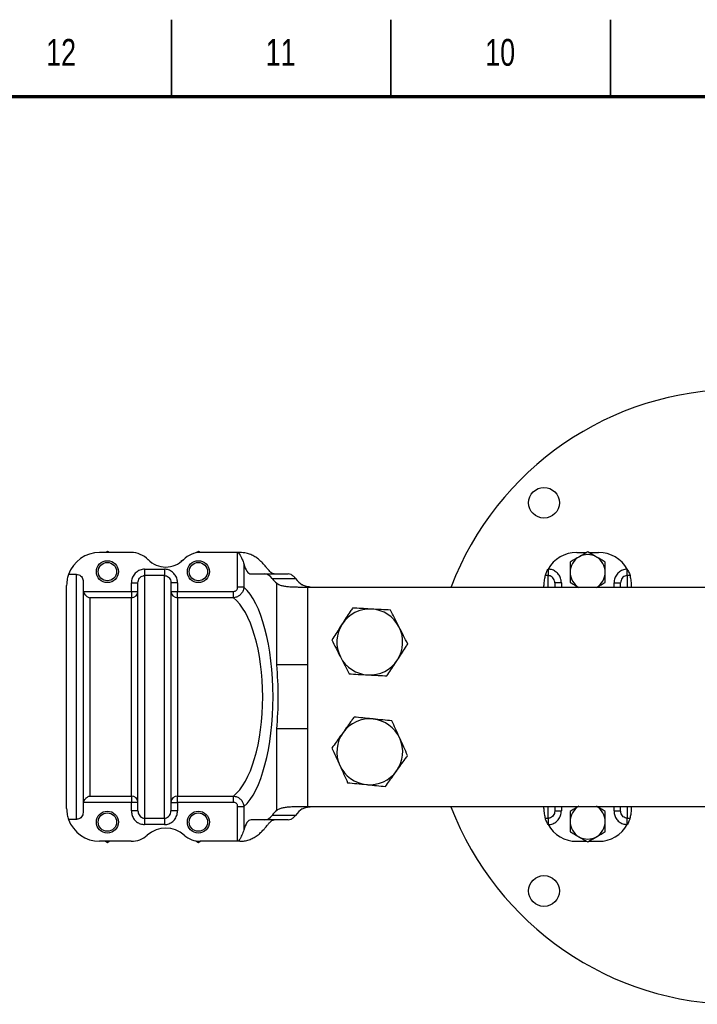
# Model space of a CAD drawing. Header units: millimetres. Extents: x 2 to 838, y 2 to 592.
# Tile 7 of 9: x 236 to 390, y 367 to 592. Entities that reach past the tile are written whole.
import ezdxf

# ---------------------------------------------------------------- set-up
doc = ezdxf.new("R2010")
doc.units = ezdxf.units.MM
doc.styles.add('SLDTEXTSTYLE0', font='TXT', dxfattribs={"width": 0.75})

msp = doc.modelspace()

# ---------------------------------------------------------------- linework, layer by layer
at = {"color": 7, "linetype": 'Continuous', "lineweight": 35}
for p, q in [((270.5, 574), (270.5, 591.5)), ((320.5, 574), (320.5, 591.5)), ((370.5, 574), (370.5, 591.5))]:
    msp.add_line(p, q, dxfattribs=at)
at = {"color": 7, "linetype": 'Continuous', "lineweight": 70}
msp.add_line((20, 574), (821, 574), dxfattribs=at)
at = {"color": 7, "linetype": 'Continuous', "lineweight": 25}
for p, q in [((261.28, 470.19), (254.14, 470.19)), ((255.92, 470.44), (255.49, 470.19)), ((256.35, 470.19), (255.92, 470.44)), ((276.64, 470.44), (276, 470.07)), ((277.07, 470.19), (276.64, 470.44)), ((285.59, 470.19), (277.14, 470.19)), ((286.11, 470.19), (285.59, 470.19)), ((285.59, 462.26), (285.59, 470.19)), ((362.81, 470.19), (365.1, 470.19)), ((365.51, 470.19), (367.81, 470.19)), ((264.39, 466.38), (264.39, 464.92)), ((264.39, 466.38), (268.89, 466.38)), ((268.89, 466.38), (268.89, 464.92)), ((273.01, 468.35), (272.64, 468.13)), ((272.64, 468.13), (272.64, 468.03)), ((287, 467.61), (287, 462.26)), ((356.28, 466.38), (356.31, 466.38)), ((356.31, 466.38), (356.31, 464.92)), ((374.31, 464.92), (374.31, 466.38)), ((374.31, 466.38), (374.34, 466.38)), ((248.89, 465.19), (247.07, 465.19)), ((248.89, 409.42), (248.89, 465.19)), ((264.39, 464.92), (264.39, 409.68)), ((268.89, 464.92), (264.39, 464.92)), ((268.89, 409.68), (268.89, 464.92)), ((288.63, 465.3), (291.79, 465.3)), ((291.79, 465.3), (297.08, 465.3)), ((293.44, 464.28), (298.76, 464.28)), ((356.31, 464.92), (355.65, 464.92)), ((356.31, 462.36), (356.31, 464.92)), ((374.97, 464.92), (374.31, 464.92)), ((374.31, 464.92), (374.31, 462.38)), ((246.64, 411.92), (246.64, 462.69)), ((250.39, 463.65), (250.39, 410.95)), ((261.39, 463.27), (262.89, 463.27)), ((261.39, 461.32), (261.39, 463.27)), ((262.89, 411.34), (262.89, 463.27)), ((270.39, 463.27), (270.39, 411.34)), ((271.89, 463.27), (270.39, 463.27)), ((271.89, 463.27), (271.89, 461.32)), ((287, 462.26), (285.59, 462.26)), ((294.49, 444.6), (294.49, 463.16)), ((301.54, 412.3), (301.54, 462.3)), ((355.31, 462.34), (355.31, 462.69)), ((357.81, 463.27), (357.81, 462.38)), ((359.31, 463.27), (357.81, 463.27)), ((359.31, 463.27), (359.31, 462.3)), ((371.31, 463.27), (372.81, 463.27)), ((371.31, 462.3), (371.31, 463.27)), ((372.81, 462.38), (372.81, 463.27)), ((375.31, 462.34), (375.31, 462.69)), ((250.44, 461.32), (261.39, 461.32)), ((251.89, 459.89), (251.89, 414.72)), ((261.39, 459.89), (251.89, 459.89)), ((261.39, 461.32), (262.89, 461.32)), ((261.39, 461.32), (261.39, 459.89)), ((261.39, 414.72), (261.39, 459.89)), ((270.39, 461.32), (271.89, 461.32)), ((271.89, 459.89), (271.89, 461.32)), ((271.89, 461.32), (284.63, 461.32)), ((271.89, 459.89), (271.89, 414.72)), ((284.63, 459.89), (271.89, 459.89)), ((284.63, 459.89), (284.63, 461.32)), ((301.54, 444.6), (294.49, 444.6)), ((301.54, 430.01), (294.49, 430.01)), ((294.49, 411.45), (294.49, 430.01)), ((261.39, 413.29), (250.44, 413.29)), ((251.89, 414.72), (261.39, 414.72)), ((261.39, 414.72), (261.39, 413.29)), ((262.89, 413.29), (261.39, 413.29)), ((261.39, 411.34), (261.39, 413.29)), ((270.39, 413.29), (271.89, 413.29)), ((271.89, 414.72), (284.63, 414.72)), ((271.89, 413.29), (271.89, 414.72)), ((271.89, 413.29), (271.89, 411.34)), ((284.63, 413.29), (271.89, 413.29)), ((284.63, 413.29), (284.63, 414.72)), ((262.89, 411.34), (261.39, 411.34)), ((271.89, 411.34), (270.39, 411.34)), ((285.59, 404.42), (285.59, 412.35)), ((285.59, 412.35), (287, 412.35)), ((287, 412.35), (287, 407)), ((298.76, 410.33), (293.44, 410.33)), ((355.31, 411.92), (355.31, 412.26)), ((356.31, 409.68), (356.31, 412.23)), ((357.81, 412.23), (357.81, 411.34)), ((357.81, 411.34), (359.31, 411.34)), ((359.31, 412.3), (359.31, 411.34)), ((371.31, 411.34), (371.31, 412.3)), ((371.31, 411.34), (372.81, 411.34)), ((372.81, 411.34), (372.81, 412.23)), ((374.31, 412.24), (374.31, 409.68)), ((375.31, 411.92), (375.31, 412.26)), ((248.89, 409.42), (247.07, 409.42)), ((264.39, 409.68), (268.89, 409.68)), ((264.39, 409.68), (264.39, 408.23)), ((268.89, 408.23), (264.39, 408.23)), ((268.89, 409.68), (268.89, 408.23)), ((291.79, 409.3), (288.63, 409.3)), ((297.08, 409.3), (291.79, 409.3)), ((355.65, 409.68), (356.31, 409.68)), ((356.31, 408.23), (356.28, 408.23)), ((356.31, 409.68), (356.31, 408.23)), ((374.31, 409.68), (374.97, 409.68)), ((374.31, 408.23), (374.31, 409.68)), ((374.34, 408.23), (374.31, 408.23)), ((261.35, 404.42), (254.14, 404.42)), ((255.49, 404.42), (255.92, 404.17)), ((255.92, 404.17), (256.35, 404.42)), ((276.04, 404.52), (276.64, 404.17)), ((276.64, 404.17), (277.07, 404.42)), ((285.59, 404.42), (277.08, 404.42)), ((286.11, 404.42), (285.59, 404.42)), ((362.81, 404.42), (365.1, 404.42)), ((365.51, 404.42), (367.81, 404.42))]:
    msp.add_line(p, q, dxfattribs=at)
for centre, radius in [((355.36, 481.5), 3.5), ((255.92, 465.82), 2.5), ((255.92, 465.82), 2.09), ((276.64, 465.82), 2.5), ((276.64, 465.82), 2.09), ((255.92, 408.79), 2.5), ((255.92, 408.79), 2.09), ((276.64, 408.79), 2.5), ((276.64, 408.79), 2.09), ((355.36, 393.11), 3.5)]:
    msp.add_circle(centre, radius, dxfattribs=at)
for centre, radius, start, end in [((399.56, 437.3), 70, 20.9519, 159.0492), ((254.14, 462.69), 7.5, 90, 160.5288), ((261.28, 464.69), 5.5, 44.504, 90), ((277.14, 464.69), 5.5, 90, 135.496), ((362.81, 462.69), 7.5, 90, 150.5598), ((365.31, 465.69), 4, 120, 180), ((365.31, 465.69), 4, 60, 120), ((365.31, 465.69), 4, 0, 60), ((367.81, 462.69), 7.5, 29.4402, 90), ((269.21, 472.49), 5.62, 224.504, 315.496), ((365.31, 465.69), 4, 180, 240), ((365.31, 465.69), 4, 300, 0), ((261.42, 461.36), 1.47, 268.6986, 358.6366), ((271.86, 461.36), 1.47, 181.3634, 271.3014), ((315.68, 449.8), 7.5, 86.9003, 146.9003), ((315.68, 449.8), 7.5, 26.9003, 86.9003), ((315.68, 449.8), 7.5, 146.9003, 206.9003), ((315.68, 449.8), 7.5, 326.9003, 26.9003), ((315.68, 449.8), 7.5, 206.9003, 266.9003), ((315.68, 449.8), 7.5, 266.9003, 326.9003), ((315.68, 424.8), 7.5, 84.3182, 144.3182), ((315.68, 424.8), 7.5, 24.3182, 84.3182), ((315.68, 424.8), 7.5, 144.3182, 204.3182), ((315.68, 424.8), 7.5, 324.3182, 24.3182), ((315.68, 424.8), 7.5, 204.3182, 264.3182), ((315.68, 424.8), 7.5, 264.3182, 324.3182), ((261.42, 413.25), 1.47, 1.3634, 91.3014), ((271.86, 413.25), 1.47, 88.6986, 178.6366), ((399.56, 437.3), 70, 200.93, 270), ((365.31, 408.92), 4, 120, 180), ((365.31, 408.92), 4, 0, 60), ((254.14, 411.92), 7.5, 199.4712, 270), ((362.81, 411.92), 7.5, 209.4402, 270), ((365.31, 408.92), 4, 180, 240), ((365.31, 408.92), 4, 300, 0), ((367.81, 411.92), 7.5, 270, 330.5598), ((261.35, 409.92), 5.5, 270, 311.7248), ((269.21, 401.1), 6.32, 48.2752, 131.7248), ((277.08, 409.92), 5.5, 228.2752, 270), ((365.31, 408.92), 4, 240, 300)]:
    msp.add_arc(centre, radius, start, end, dxfattribs=at)
for centre, major_axis, ratio, start_param, end_param in [((288.63, 470.8), (0, 5.5), 0.36397, 2.190041, 3.141593), ((291.79, 454.8), (0, 10.5), 0.36397, 5.837757, 6.283185), ((296.65, 482.78), (0, 20.5), 0.36397, 2.696165, 2.847491), ((297.11, 454.8), (0, 10.5), 0.36397, 5.837757, 5.939745), ((301.98, 482.78), (0, 20.5), 0.36397, 2.696165, 2.914837), ((284.14, 437.3), (0, 26.16), 0.36397, 3.446043, 5.978735), ((281.79, 437.3), (0, 23.66), 0.402428, 3.444283, 5.980495), ((284.45, 437.3), (0, 28.52), 0.36397, 4.453634, 4.971144), ((291.79, 419.8), (0, 10.5), 0.36397, 3.141593, 3.587021), ((296.65, 391.83), (0, 20.5), 0.36397, 0.294102, 0.445428), ((297.11, 419.8), (0, 10.5), 0.36397, 3.485033, 3.587021), ((301.98, 391.83), (0, 20.5), 0.36397, 0.226756, 0.445428), ((288.63, 403.8), (0, 5.5), 0.36397, 0, 0.951551)]:
    msp.add_ellipse(centre, major_axis=major_axis, ratio=ratio, start_param=start_param, end_param=end_param, dxfattribs=at)
for points, knots in [([(285.59, 470.19), (285.61, 470.19), (285.67, 470.18), (285.8, 470.08), (286.18, 469.57), (286.63, 468.68), (286.89, 467.94), (287, 467.61)], [0, 0, 0, 0, 0.022475, 0.053379, 0.150869, 0.62008, 1, 1, 1, 1]), ([(293.91, 465.3), (293.79, 465.32), (293.55, 465.36), (293.16, 465.63), (292.74, 466.06), (292.28, 466.62), (291.73, 467.28), (291.09, 467.98), (290.34, 468.65), (289.51, 469.25), (288.57, 469.72), (287.44, 470.1), (286.59, 470.16), (286.11, 470.19)], [0, 0, 0, 0, 0.086999, 0.176552, 0.263541, 0.353013, 0.440478, 0.53059, 0.616135, 0.704131, 0.790272, 0.878822, 1, 1, 1, 1]), ([(363.31, 469.15), (363.26, 469.13), (362.9, 468.92), (362.23, 468.53), (361.62, 468.18), (361.31, 468)], [0, 0, 0, 0, 0.070086, 0.530782, 1, 1, 1, 1]), ([(365.31, 470.31), (364.98, 470.12), (364.33, 469.74), (363.65, 469.35), (363.31, 469.15)], [0, 0, 0, 0, 0.495458, 1, 1, 1, 1]), ([(367.31, 469.15), (367.26, 469.18), (366.9, 469.39), (366.23, 469.78), (365.62, 470.13), (365.31, 470.31)], [0, 0, 0, 0, 0.070086, 0.530782, 1, 1, 1, 1]), ([(369.31, 468), (368.98, 468.19), (368.33, 468.57), (367.65, 468.96), (367.31, 469.15)], [0, 0, 0, 0, 0.495458, 1, 1, 1, 1]), ([(264.39, 466.38), (264.2, 466.37), (263.68, 466.34), (262.84, 466), (262.04, 465.3), (261.49, 464.35), (261.42, 463.63), (261.39, 463.27)], [0, 0, 0, 0, 0.1170002, 0.3294906, 0.5496585, 0.7749199, 1, 1, 1, 1]), ([(271.89, 463.27), (271.87, 463.53), (271.83, 464.14), (271.43, 465.02), (270.76, 465.77), (269.88, 466.28), (269.22, 466.34), (268.89, 466.38)], [0, 0, 0, 0, 0.166032, 0.380595, 0.588812, 0.794359, 1, 1, 1, 1]), ([(355.65, 464.92), (355.67, 464.98), (355.7, 465.09), (355.82, 465.43), (356, 465.85), (356.17, 466.18), (356.27, 466.36), (356.28, 466.38)], [0, 0, 0, 0, 0.235457, 0.47073, 0.711238, 0.968102, 1, 1, 1, 1]), ([(359.31, 463.27), (359.29, 463.53), (359.25, 464.14), (358.85, 465.02), (358.18, 465.77), (357.3, 466.28), (356.64, 466.34), (356.31, 466.38)], [0, 0, 0, 0, 0.166032, 0.380595, 0.588812, 0.794359, 1, 1, 1, 1]), ([(361.31, 468), (361.31, 467.86), (361.31, 467.11), (361.31, 466.32), (361.31, 465.69)], [0, 0, 0, 0, 0.188696, 1, 1, 1, 1]), ([(369.31, 465.69), (369.31, 466.32), (369.31, 467.11), (369.31, 467.86), (369.31, 468)], [0, 0, 0, 0, 0.811304, 1, 1, 1, 1]), ([(374.31, 466.38), (374.12, 466.37), (373.6, 466.34), (372.76, 466), (371.96, 465.3), (371.41, 464.35), (371.34, 463.63), (371.31, 463.27)], [0, 0, 0, 0, 0.117, 0.329491, 0.549659, 0.77492, 1, 1, 1, 1]), ([(374.34, 466.38), (374.43, 466.2), (374.62, 465.85), (374.82, 465.38), (374.93, 465.06), (374.96, 464.96), (374.97, 464.92)], [0, 0, 0, 0, 0.28309, 0.567285, 0.824343, 1, 1, 1, 1]), ([(247.07, 465.19), (246.96, 464.89), (246.75, 464.29), (246.68, 463.23), (246.64, 462.69)], [0, 0, 0, 0, 0.495578, 1, 1, 1, 1]), ([(248.89, 465.19), (249.05, 465.17), (249.39, 465.14), (249.83, 464.89), (250.17, 464.51), (250.36, 464.07), (250.38, 463.78), (250.39, 463.65)], [0, 0, 0, 0, 0.208506, 0.416943, 0.627374, 0.842317, 1, 1, 1, 1]), ([(262.89, 463.27), (262.91, 463.46), (262.94, 463.84), (263.21, 464.35), (263.61, 464.72), (264.03, 464.9), (264.3, 464.92), (264.39, 464.92)], [0, 0, 0, 0, 0.236072, 0.466085, 0.683749, 0.888415, 1, 1, 1, 1]), ([(268.89, 464.92), (269.05, 464.91), (269.39, 464.87), (269.83, 464.6), (270.17, 464.2), (270.36, 463.73), (270.38, 463.41), (270.39, 463.27)], [0, 0, 0, 0, 0.19645, 0.396229, 0.604372, 0.825405, 1, 1, 1, 1]), ([(298.4, 464.69), (298.19, 464.87), (297.75, 465.22), (297.3, 465.28), (297.08, 465.3)], [0, 0, 0, 0, 0.493395, 1, 1, 1, 1]), ([(355.65, 464.92), (355.56, 464.64), (355.39, 464.06), (355.34, 463.15), (355.31, 462.69)], [0, 0, 0, 0, 0.496725, 1, 1, 1, 1]), ([(357.81, 463.27), (357.8, 463.41), (357.78, 463.73), (357.59, 464.2), (357.25, 464.6), (356.81, 464.87), (356.47, 464.91), (356.31, 464.92)], [0, 0, 0, 0, 0.174595, 0.395628, 0.603771, 0.80355, 1, 1, 1, 1]), ([(361.31, 465.69), (361.31, 465.52), (361.31, 464.74), (361.31, 463.98), (361.31, 463.38)], [0, 0, 0, 0, 0.214378, 1, 1, 1, 1]), ([(369.31, 463.38), (369.31, 463.98), (369.31, 464.74), (369.31, 465.52), (369.31, 465.69)], [0, 0, 0, 0, 0.785622, 1, 1, 1, 1]), ([(374.31, 464.92), (374.22, 464.92), (373.95, 464.9), (373.53, 464.72), (373.13, 464.35), (372.86, 463.84), (372.83, 463.46), (372.81, 463.27)], [0, 0, 0, 0, 0.111585, 0.316251, 0.533915, 0.763928, 1, 1, 1, 1]), ([(375.31, 462.69), (375.28, 463.14), (375.23, 464.05), (375.06, 464.63), (374.97, 464.92)], [0, 0, 0, 0, 0.496426, 1, 1, 1, 1]), ([(287, 462.26), (286.96, 462), (286.88, 461.48), (286.46, 460.79), (285.88, 460.27), (285.25, 459.97), (284.82, 459.91), (284.63, 459.89)], [0, 0, 0, 0, 0.213742, 0.432006, 0.641086, 0.845056, 1, 1, 1, 1]), ([(284.63, 461.32), (284.71, 461.33), (284.89, 461.34), (285.16, 461.45), (285.4, 461.65), (285.56, 461.94), (285.58, 462.15), (285.59, 462.26)], [0, 0, 0, 0, 0.158573, 0.362836, 0.569043, 0.784759, 1, 1, 1, 1]), ([(294.49, 463.16), (294.64, 463.06), (294.95, 462.85), (295.63, 462.63), (296.46, 462.49), (297.44, 462.39), (298.52, 462.34), (299.89, 462.31), (300.92, 462.31), (301.54, 462.3)], [0, 0, 0, 0, 0.133035, 0.266058, 0.399083, 0.532121, 0.665502, 0.79889, 1, 1, 1, 1]), ([(302.14, 462.3), (302.14, 462.3), (302.12, 462.3), (302.07, 462.31), (301.93, 462.32), (301.49, 462.37), (300.88, 462.5), (300.46, 462.72), (300.3, 462.8)], [0, 0, 0, 0, 0.003693, 0.011652, 0.043281, 0.168601, 0.669301, 1, 1, 1, 1]), ([(301.54, 462.3), (309.36, 462.3), (318.41, 462.3), (328.65, 462.3), (332.1, 462.3), (335.31, 462.3), (338.24, 462.3), (341.41, 462.3), (344.79, 462.3), (348.36, 462.3), (351.76, 462.3), (355.41, 462.3), (359.27, 462.3), (363.34, 462.3), (367.36, 462.3), (371.41, 462.3), (375.59, 462.3), (379.68, 462.3), (383.73, 462.3), (387.67, 462.3), (391.81, 462.3), (396.03, 462.3), (400.24, 462.3), (404.39, 462.3), (408.44, 462.3), (412.79, 462.3), (417.44, 462.3), (422.36, 462.3), (427.14, 462.3), (431.7, 462.3), (436.05, 462.3), (440.17, 462.3), (444.06, 462.3), (447.75, 462.3), (451.25, 462.3), (454.57, 462.3), (457.7, 462.3), (460.44, 462.3), (462.79, 462.3), (464.72, 462.3), (466.49, 462.3), (468.15, 462.3), (469.97, 462.3), (472.17, 462.3), (474.7, 462.3), (477.4, 462.3), (480.11, 462.3), (482.81, 462.3), (489.58, 462.3), (495.44, 462.3), (500.4, 462.3)], [0, 0, 0, 0, 0.1037731, 0.1200803, 0.1359026, 0.1495816, 0.1626371, 0.1752851, 0.1929116, 0.2105216, 0.2283892, 0.2466492, 0.2716376, 0.2972296, 0.3231724, 0.349191, 0.375072, 0.4007819, 0.420197, 0.4398525, 0.4592049, 0.4782087, 0.4969005, 0.5152637, 0.5332337, 0.5507103, 0.5735606, 0.5965027, 0.6200517, 0.6442417, 0.6684538, 0.6923607, 0.7158194, 0.738637, 0.7605783, 0.7813747, 0.8007295, 0.8183223, 0.8301584, 0.8406697, 0.8497259, 0.8572478, 0.8647521, 0.8743439, 0.8863112, 0.8982784, 0.9102457, 0.9222129, 0.9341801, 1, 1, 1, 1]), ([(361.31, 463.38), (361.63, 463.19), (362.29, 462.82), (362.97, 462.42), (363.31, 462.23)], [0, 0, 0, 0, 0.495458, 1, 1, 1, 1]), ([(367.31, 462.23), (367.36, 462.25), (367.72, 462.46), (368.39, 462.85), (369, 463.2), (369.31, 463.38)], [0, 0, 0, 0, 0.070086, 0.530782, 1, 1, 1, 1]), ([(250.44, 461.32), (250.5, 461.17), (250.63, 460.82), (251.02, 460.35), (251.46, 460.04), (251.78, 459.92), (251.89, 459.89), (251.89, 459.89)], [0, 0, 0, 0, 0.202771, 0.45439, 0.80763, 0.997724, 1, 1, 1, 1]), ([(311.76, 457.53), (311.59, 457.27), (311.12, 456.55), (310.33, 455.34), (309.71, 454.38), (309.4, 453.9)], [0, 0, 0, 0, 0.220542, 0.607743, 1, 1, 1, 1]), ([(316.08, 457.29), (315.98, 457.3), (315.21, 457.34), (313.74, 457.42), (312.43, 457.49), (311.76, 457.53)], [0, 0, 0, 0, 0.0701037, 0.5307915, 1, 1, 1, 1]), ([(320.41, 457.06), (319.71, 457.1), (318.29, 457.17), (316.82, 457.25), (316.08, 457.29)], [0, 0, 0, 0, 0.495458, 1, 1, 1, 1]), ([(322.37, 453.2), (322.32, 453.29), (321.97, 453.98), (321.31, 455.29), (320.71, 456.47), (320.41, 457.06)], [0, 0, 0, 0, 0.070104, 0.530791, 1, 1, 1, 1]), ([(309.4, 453.9), (309.2, 453.61), (308.71, 452.85), (307.92, 451.63), (307.33, 450.73), (307.03, 450.27)], [0, 0, 0, 0, 0.239357, 0.617579, 1, 1, 1, 1]), ([(324.33, 449.34), (324.01, 449.96), (323.37, 451.23), (322.7, 452.54), (322.37, 453.2)], [0, 0, 0, 0, 0.495458, 1, 1, 1, 1]), ([(307.03, 450.27), (307.35, 449.65), (307.99, 448.38), (308.66, 447.07), (308.99, 446.41)], [0, 0, 0, 0, 0.495458, 1, 1, 1, 1]), ([(321.96, 445.71), (322.27, 446.18), (322.9, 447.14), (323.68, 448.35), (324.16, 449.07), (324.33, 449.34)], [0, 0, 0, 0, 0.38687, 0.779459, 1, 1, 1, 1]), ([(308.99, 446.41), (309.04, 446.32), (309.39, 445.63), (310.05, 444.32), (310.65, 443.14), (310.95, 442.55)], [0, 0, 0, 0, 0.070104, 0.530791, 1, 1, 1, 1]), ([(319.6, 442.08), (319.89, 442.53), (320.48, 443.43), (321.27, 444.65), (321.77, 445.41), (321.96, 445.71)], [0, 0, 0, 0, 0.378556, 0.760643, 1, 1, 1, 1]), ([(310.95, 442.55), (311.65, 442.51), (313.07, 442.43), (314.53, 442.35), (315.27, 442.31)], [0, 0, 0, 0, 0.495458, 1, 1, 1, 1]), ([(315.27, 442.31), (315.38, 442.31), (316.15, 442.27), (317.62, 442.19), (318.93, 442.12), (319.6, 442.08)], [0, 0, 0, 0, 0.070104, 0.530791, 1, 1, 1, 1]), ([(312.11, 432.7), (311.93, 432.44), (311.43, 431.75), (310.59, 430.57), (309.92, 429.65), (309.59, 429.18)], [0, 0, 0, 0, 0.220542, 0.607743, 1, 1, 1, 1]), ([(316.42, 432.27), (316.32, 432.28), (315.55, 432.35), (314.09, 432.5), (312.78, 432.63), (312.11, 432.7)], [0, 0, 0, 0, 0.070104, 0.530791, 1, 1, 1, 1]), ([(320.73, 431.84), (320.03, 431.91), (318.62, 432.05), (317.16, 432.19), (316.42, 432.27)], [0, 0, 0, 0, 0.495458, 1, 1, 1, 1]), ([(322.51, 427.89), (322.47, 427.99), (322.15, 428.69), (321.55, 430.03), (321, 431.23), (320.73, 431.84)], [0, 0, 0, 0, 0.070104, 0.530791, 1, 1, 1, 1]), ([(309.59, 429.18), (309.38, 428.89), (308.85, 428.16), (308.01, 426.98), (307.38, 426.1), (307.06, 425.66)], [0, 0, 0, 0, 0.239357, 0.617579, 1, 1, 1, 1]), ([(324.3, 423.95), (324.01, 424.59), (323.42, 425.88), (322.82, 427.22), (322.51, 427.89)], [0, 0, 0, 0, 0.495458, 1, 1, 1, 1]), ([(307.06, 425.66), (307.35, 425.02), (307.94, 423.73), (308.54, 422.39), (308.84, 421.72)], [0, 0, 0, 0, 0.495458, 1, 1, 1, 1]), ([(321.77, 420.43), (322.1, 420.89), (322.77, 421.82), (323.61, 422.99), (324.12, 423.69), (324.3, 423.95)], [0, 0, 0, 0, 0.38687, 0.779459, 1, 1, 1, 1]), ([(308.84, 421.72), (308.89, 421.62), (309.21, 420.91), (309.81, 419.58), (310.35, 418.38), (310.63, 417.77)], [0, 0, 0, 0, 0.070104, 0.530791, 1, 1, 1, 1]), ([(319.25, 416.91), (319.56, 417.35), (320.19, 418.22), (321.04, 419.4), (321.57, 420.14), (321.77, 420.43)], [0, 0, 0, 0, 0.378556, 0.760643, 1, 1, 1, 1]), ([(310.63, 417.77), (311.33, 417.7), (312.74, 417.56), (314.2, 417.41), (314.94, 417.34)], [0, 0, 0, 0, 0.495458, 1, 1, 1, 1]), ([(314.94, 417.34), (315.04, 417.33), (315.81, 417.25), (317.27, 417.11), (318.58, 416.98), (319.25, 416.91)], [0, 0, 0, 0, 0.070104, 0.530791, 1, 1, 1, 1]), ([(250.44, 413.29), (250.5, 413.44), (250.63, 413.79), (251.02, 414.26), (251.46, 414.56), (251.78, 414.69), (251.89, 414.72), (251.89, 414.72)], [0, 0, 0, 0, 0.202771, 0.45439, 0.80763, 0.997724, 1, 1, 1, 1]), ([(284.63, 414.72), (284.9, 414.68), (285.43, 414.6), (286.13, 414.16), (286.65, 413.55), (286.93, 412.92), (286.98, 412.51), (287, 412.35)], [0, 0, 0, 0, 0.219737, 0.445641, 0.659674, 0.864262, 1, 1, 1, 1]), ([(285.59, 412.35), (285.58, 412.41), (285.57, 412.58), (285.47, 412.85), (285.26, 413.09), (284.97, 413.26), (284.74, 413.28), (284.63, 413.29)], [0, 0, 0, 0, 0.137307, 0.340694, 0.551476, 0.776057, 1, 1, 1, 1]), ([(246.64, 411.92), (246.68, 411.39), (246.75, 410.33), (246.96, 409.72), (247.07, 409.42)], [0, 0, 0, 0, 0.495195, 1, 1, 1, 1]), ([(250.39, 410.95), (250.37, 410.78), (250.34, 410.43), (250.07, 409.96), (249.68, 409.61), (249.26, 409.44), (248.99, 409.42), (248.89, 409.42)], [0, 0, 0, 0, 0.221393, 0.442887, 0.661484, 0.875028, 1, 1, 1, 1]), ([(261.39, 411.34), (261.41, 411.08), (261.45, 410.47), (261.84, 409.59), (262.52, 408.84), (263.4, 408.33), (264.06, 408.26), (264.39, 408.23)], [0, 0, 0, 0, 0.166032, 0.380595, 0.588812, 0.794359, 1, 1, 1, 1]), ([(262.89, 411.34), (262.9, 411.2), (262.92, 410.88), (263.11, 410.41), (263.45, 410.01), (263.89, 409.74), (264.22, 409.7), (264.39, 409.68)], [0, 0, 0, 0, 0.174595, 0.395628, 0.603771, 0.80355, 1, 1, 1, 1]), ([(268.89, 409.68), (268.98, 409.69), (269.25, 409.71), (269.67, 409.88), (270.07, 410.26), (270.34, 410.77), (270.37, 411.15), (270.39, 411.34)], [0, 0, 0, 0, 0.111585, 0.316251, 0.533915, 0.763928, 1, 1, 1, 1]), ([(268.89, 408.23), (269.08, 408.24), (269.6, 408.27), (270.44, 408.61), (271.24, 409.31), (271.78, 410.26), (271.85, 410.98), (271.89, 411.34)], [0, 0, 0, 0, 0.117, 0.329491, 0.549659, 0.77492, 1, 1, 1, 1]), ([(301.54, 412.3), (301.12, 412.3), (300.28, 412.3), (299.05, 412.28), (297.9, 412.24), (296.85, 412.17), (295.94, 412.04), (295.09, 411.83), (294.71, 411.59), (294.49, 411.45)], [0, 0, 0, 0, 0.136496, 0.272989, 0.40953, 0.546059, 0.681556, 0.817044, 1, 1, 1, 1]), ([(300.3, 411.8), (300.42, 411.87), (300.67, 412.01), (301.08, 412.14), (301.42, 412.22), (301.66, 412.26), (301.82, 412.28), (301.92, 412.29), (302, 412.3), (302.04, 412.3), (302.08, 412.3), (302.11, 412.3), (302.13, 412.3), (302.14, 412.3), (302.14, 412.3)], [0, 0, 0, 0, 0.244083, 0.512093, 0.689783, 0.804391, 0.877355, 0.923571, 0.952815, 0.971346, 0.983138, 0.995001, 0.998568, 1, 1, 1, 1]), ([(500.4, 412.3), (494.09, 412.3), (487.07, 412.3), (479.33, 412.3), (477.21, 412.3), (475.08, 412.3), (472.96, 412.3), (471.1, 412.3), (469.48, 412.3), (468.05, 412.3), (466.49, 412.3), (464.72, 412.3), (462.79, 412.3), (460.44, 412.3), (457.7, 412.3), (454.57, 412.3), (451.25, 412.3), (447.75, 412.3), (444.06, 412.3), (440.17, 412.3), (436.05, 412.3), (431.7, 412.3), (427.14, 412.3), (422.36, 412.3), (417.44, 412.3), (412.79, 412.3), (408.44, 412.3), (404.39, 412.3), (400.24, 412.3), (396.03, 412.3), (391.81, 412.3), (387.67, 412.3), (383.73, 412.3), (379.68, 412.3), (375.59, 412.3), (371.41, 412.3), (367.36, 412.3), (363.34, 412.3), (359.27, 412.3), (355.41, 412.3), (351.76, 412.3), (348.36, 412.3), (344.79, 412.3), (341.36, 412.3), (338.07, 412.3), (334.94, 412.3), (331.49, 412.3), (327.79, 412.3), (323.88, 412.3), (315.13, 412.3), (307.68, 412.3), (301.54, 412.3)], [0, 0, 0, 0, 0.083771, 0.093173, 0.102576, 0.111979, 0.121382, 0.130785, 0.136679, 0.142756, 0.150277, 0.159334, 0.169845, 0.181681, 0.199274, 0.218629, 0.239425, 0.261366, 0.284184, 0.307643, 0.331549, 0.355762, 0.379952, 0.4035, 0.426442, 0.449293, 0.466769, 0.484739, 0.503103, 0.521794, 0.540798, 0.56015, 0.579806, 0.599221, 0.624931, 0.650812, 0.676831, 0.702773, 0.728365, 0.753354, 0.771614, 0.789481, 0.807091, 0.824718, 0.838143, 0.85204, 0.86667, 0.883873, 0.901169, 0.918464, 1, 1, 1, 1]), ([(355.31, 411.92), (355.34, 411.47), (355.39, 410.56), (355.56, 409.98), (355.65, 409.68)], [0, 0, 0, 0, 0.496426, 1, 1, 1, 1]), ([(357.81, 411.34), (357.79, 411.15), (357.76, 410.77), (357.49, 410.26), (357.09, 409.88), (356.67, 409.71), (356.4, 409.69), (356.31, 409.68)], [0, 0, 0, 0, 0.236072, 0.466085, 0.683749, 0.888415, 1, 1, 1, 1]), ([(356.31, 408.23), (356.5, 408.24), (357.02, 408.27), (357.86, 408.61), (358.66, 409.31), (359.2, 410.26), (359.27, 410.98), (359.31, 411.34)], [0, 0, 0, 0, 0.117, 0.329491, 0.549659, 0.77492, 1, 1, 1, 1]), ([(363.31, 412.38), (363.26, 412.35), (362.9, 412.15), (362.23, 411.76), (361.62, 411.4), (361.31, 411.23)], [0, 0, 0, 0, 0.070086, 0.530782, 1, 1, 1, 1]), ([(361.31, 411.23), (361.31, 411.08), (361.31, 410.33), (361.31, 409.55), (361.31, 408.92)], [0, 0, 0, 0, 0.188696, 1, 1, 1, 1]), ([(369.31, 411.23), (368.98, 411.41), (368.33, 411.79), (367.65, 412.18), (367.31, 412.38)], [0, 0, 0, 0, 0.495458, 1, 1, 1, 1]), ([(369.31, 408.92), (369.31, 409.55), (369.31, 410.33), (369.31, 411.08), (369.31, 411.23)], [0, 0, 0, 0, 0.811304, 1, 1, 1, 1]), ([(371.31, 411.34), (371.33, 411.08), (371.37, 410.47), (371.76, 409.59), (372.44, 408.84), (373.32, 408.33), (373.98, 408.26), (374.31, 408.23)], [0, 0, 0, 0, 0.166032, 0.380595, 0.588812, 0.794359, 1, 1, 1, 1]), ([(374.31, 409.68), (374.14, 409.7), (373.81, 409.74), (373.37, 410.01), (373.03, 410.41), (372.84, 410.88), (372.82, 411.2), (372.81, 411.34)], [0, 0, 0, 0, 0.19645, 0.396229, 0.604372, 0.825405, 1, 1, 1, 1]), ([(374.97, 409.68), (375.05, 409.97), (375.23, 410.55), (375.28, 411.46), (375.31, 411.92)], [0, 0, 0, 0, 0.4967252, 1, 1, 1, 1]), ([(286.11, 404.42), (286.46, 404.43), (287.16, 404.47), (288.19, 404.74), (289.17, 405.17), (290.06, 405.73), (290.85, 406.4), (291.53, 407.09), (292.1, 407.77), (292.58, 408.36), (293.01, 408.83), (293.45, 409.22), (293.74, 409.27), (293.91, 409.3)], [0, 0, 0, 0, 0.086999, 0.176552, 0.263541, 0.353013, 0.440478, 0.53059, 0.616135, 0.704131, 0.790272, 0.878822, 1, 1, 1, 1]), ([(297.08, 409.3), (297.3, 409.33), (297.75, 409.38), (298.18, 409.74), (298.4, 409.92)], [0, 0, 0, 0, 0.493474, 1, 1, 1, 1]), ([(356.28, 408.23), (356.18, 408.41), (356, 408.75), (355.8, 409.23), (355.69, 409.55), (355.66, 409.64), (355.65, 409.68)], [0, 0, 0, 0, 0.28309, 0.567285, 0.824343, 1, 1, 1, 1]), ([(361.31, 408.92), (361.31, 408.75), (361.31, 407.97), (361.31, 407.21), (361.31, 406.61)], [0, 0, 0, 0, 0.214378, 1, 1, 1, 1]), ([(369.31, 406.61), (369.31, 407.21), (369.31, 407.97), (369.31, 408.75), (369.31, 408.92)], [0, 0, 0, 0, 0.785622, 1, 1, 1, 1]), ([(374.97, 409.68), (374.95, 409.63), (374.92, 409.52), (374.79, 409.18), (374.62, 408.75), (374.45, 408.42), (374.35, 408.25), (374.34, 408.23)], [0, 0, 0, 0, 0.235457, 0.47073, 0.711238, 0.968102, 1, 1, 1, 1]), ([(287, 407), (286.86, 406.61), (286.61, 405.88), (286.17, 405.04), (285.85, 404.59), (285.75, 404.48), (285.65, 404.42), (285.61, 404.42), (285.59, 404.42)], [0, 0, 0, 0, 0.443156, 0.835857, 0.897088, 0.958653, 0.981892, 1, 1, 1, 1]), ([(361.31, 406.61), (361.63, 406.42), (362.29, 406.04), (362.97, 405.65), (363.31, 405.45)], [0, 0, 0, 0, 0.495458, 1, 1, 1, 1]), ([(367.31, 405.45), (367.36, 405.48), (367.72, 405.69), (368.39, 406.08), (369, 406.43), (369.31, 406.61)], [0, 0, 0, 0, 0.070086, 0.530782, 1, 1, 1, 1]), ([(363.31, 405.45), (363.36, 405.43), (363.72, 405.22), (364.39, 404.83), (365, 404.48), (365.31, 404.3)], [0, 0, 0, 0, 0.070086, 0.530782, 1, 1, 1, 1]), ([(365.31, 404.3), (365.63, 404.49), (366.29, 404.86), (366.97, 405.26), (367.31, 405.45)], [0, 0, 0, 0, 0.495458, 1, 1, 1, 1])]:
    msp.add_open_spline(points, degree=3, knots=knots, dxfattribs=at)

# ---------------------------------------------------------------- texts
at = {"color": 7, "linetype": 'Continuous', "lineweight": 0, "char_height": 6.096, "attachment_point": 2, "style": 'SLDTEXTSTYLE0'}
for s, insert in [('12', (245.38, 587.11)), ('11', (295.38, 587.11)), ('10', (345.38, 587.11))]:
    msp.add_mtext(s, dxfattribs=dict(at, insert=insert))

doc.saveas('drawing.dxf')
